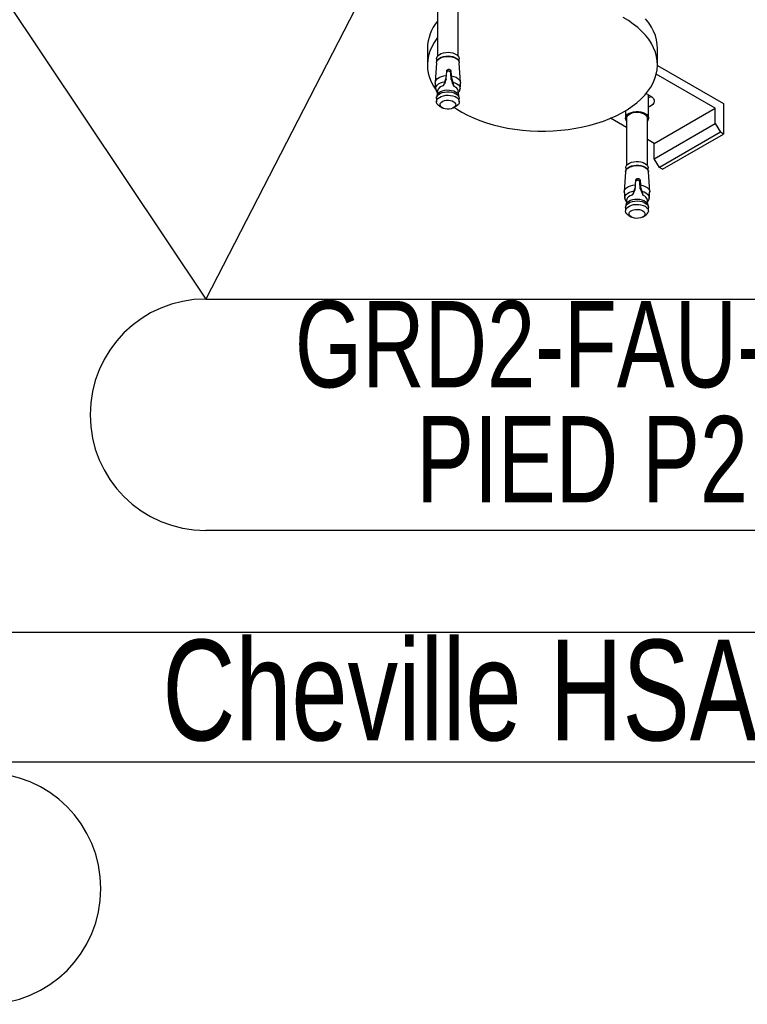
# Model space of a CAD drawing. Header units: millimetres. Extents: x 5 to 589, y 5 to 415.
# Tile 68 of 76: x 531 to 557, y 283 to 317. Entities that reach past the tile are written whole.
import ezdxf

# ---------------------------------------------------------------- set-up
doc = ezdxf.new("R2010")
doc.units = ezdxf.units.MM
doc.layers.add('NOTES', color=6, linetype='Continuous')
doc.layers.add('TRAIT-FORT', color=4, linetype='Continuous', lineweight=25)
doc.styles.add('SLDTEXTSTYLE0', font='TXT', dxfattribs={"width": 0.75})
doc.dimstyles.new('SLDDIMSTYLE2', dxfattribs={"dimtxt": 0.18, "dimasz": 1, "dimexe": 0, "dimexo": 0.0625, "dimgap": 0, "dimtad": 0, "dimtih": 1, "dimtoh": 1, "dimdec": 0, "dimrnd": 1e-09, "dimzin": 0, "dimdsep": 46, "dimtxsty": 'Standard', "dimblk1": 'DOT', "dimblk2": 'DOT', "dimsah": 1, "dimcen": 0.09, "dimadec": 0, "dimazin": 0, "dimtfac": 1, "dimtdec": 0, "dimtofl": 0, "dimtmove": 0, "dimatfit": 3, "dimldrblk": 'DOT', "dimfxl": 1, "dimfrac": 2, "dimtolj": 1, "dimtzin": 0, "dimarcsym": 0})

# ---------------------------------------------------------------- blocks, each defined once
blk = doc.blocks.new('SW_NOTE_8')
at = {"layer": 'NOTES', "color": 0}
for p, q in [((0, -2.524), (0, 2.004)), ((0, 2.004), (49.057, 2.004)), ((49.057, 2.004), (49.057, -2.524)), ((49.057, -2.524), (0, -2.524))]:
    blk.add_line(p, q, dxfattribs=at)
at = {"layer": 'NOTES', "color": 0, "insert": (24.085, 1.735), "char_height": 3.5, "attachment_point": 2, "style": 'SLDTEXTSTYLE0'}
blk.add_mtext('Cheville HSA M16x137', dxfattribs=at)
blk = doc.blocks.new('SW_NOTE_11')
at = {"layer": 'NOTES', "color": 0}
for p, q in [((0, 0), (26.038, 0)), ((26.038, -8.05), (0, -8.05))]:
    blk.add_line(p, q, dxfattribs=at)
for centre, start, end in [((0, -4.025), 90, 270), ((26.038, -4.025), 270, 90)]:
    blk.add_arc(centre, 4.025, start, end, dxfattribs=at)
at = {"layer": 'NOTES', "color": 0, "char_height": 3, "attachment_point": 2, "style": 'SLDTEXTSTYLE0'}
for s, insert in [('GRD2-FAU-06', (12.949, -0.083)), ('PIED P1', (13.075, -4.083))]:
    blk.add_mtext(s, dxfattribs=dict(at, insert=insert))
blk = doc.blocks.new('SW_NOTE_15')
at = {"layer": 'NOTES', "color": 0}
for p, q in [((0, 0), (26.038, 0)), ((26.038, -8.05), (0, -8.05))]:
    blk.add_line(p, q, dxfattribs=at)
for centre, start, end in [((0, -4.025), 90, 270), ((26.038, -4.025), 270, 90)]:
    blk.add_arc(centre, 4.025, start, end, dxfattribs=at)
at = {"layer": 'NOTES', "color": 0, "char_height": 3, "attachment_point": 2, "style": 'SLDTEXTSTYLE0'}
for s, insert in [('GRD2-FAU-06', (12.957, -0.07)), ('PIED P2', (13.084, -4.07))]:
    blk.add_mtext(s, dxfattribs=dict(at, insert=insert))
blk = doc.blocks.new('_Dot')
at = {"color": 0, "linetype": 'ByBlock', "lineweight": -2}
blk.add_line((-0.5, 0), (-1, 0), dxfattribs=at)
at = {"color": 0, "linetype": 'ByBlock', "const_width": 0.5}
blk.add_lwpolyline([(-0.25, 0, 1), (0.25, 0, 1)], format="xyb", close=True, dxfattribs=at)

msp = doc.modelspace()

# ---------------------------------------------------------------- linework, layer by layer
at = {"layer": 'TRAIT-FORT', "color": 4, "linetype": 'Continuous', "lineweight": 25}
for p, q in [((545.7918, 317.75883), (545.7918, 316.11804)), ((546.51173, 316.11804), (546.51173, 317.75883)), ((545.43986, 316.39143), (545.43986, 315.81985)), ((553.4398, 315.81985), (553.4398, 316.39143)), ((545.75404, 315.88928), (545.70973, 315.19984)), ((545.7593, 316.02777), (545.7593, 315.91877)), ((546.54424, 315.91877), (546.54424, 316.02777)), ((546.59374, 315.1998), (546.5495, 315.88928)), ((553.4396, 315.7969), (555.73306, 314.47291)), ((546.09829, 315.37007), (546.10328, 315.44416)), ((546.10328, 315.44416), (546.11353, 315.6102)), ((546.25015, 315.53912), (546.25919, 315.60335)), ((546.26722, 315.30572), (546.25015, 315.53912)), ((546.25919, 315.60335), (546.27099, 315.43626)), ((546.27099, 315.43626), (546.27517, 315.3617)), ((555.45017, 314.30959), (553.39961, 315.49335)), ((545.98689, 315.08515), (546.0051, 315.1162)), ((546.00341, 315.10393), (545.98689, 315.08515)), ((546.0051, 315.1162), (546.00341, 315.10393)), ((546.04974, 315.23086), (546.09829, 315.37007)), ((546.0904, 315.31405), (546.09829, 315.37007)), ((546.27517, 315.3617), (546.26722, 315.30572)), ((546.27517, 315.3617), (546.31941, 315.21813)), ((546.35178, 315.08751), (546.35353, 315.09973)), ((546.36709, 315.06724), (546.35178, 315.08751)), ((546.35353, 315.09973), (546.36709, 315.06724)), ((545.77669, 314.75683), (545.75842, 314.68406)), ((545.78876, 314.90903), (545.77413, 314.74681)), ((546.52934, 314.74684), (546.51477, 314.90903)), ((546.54512, 314.68406), (546.52684, 314.75683)), ((553.04531, 314.81988), (553.20479, 314.72781)), ((553.12785, 313.96256), (553.12785, 314.77227)), ((545.75424, 314.65104), (545.75424, 314.53346)), ((545.87063, 314.37128), (545.95904, 314.32017)), ((546.34443, 314.32021), (546.43284, 314.37124)), ((546.54923, 314.5335), (546.54923, 314.65108)), ((555.73306, 314.47291), (555.73306, 313.41141)), ((552.32787, 314.22218), (552.32787, 313.96252)), ((553.32887, 313.08499), (555.45017, 314.30959)), ((555.45017, 313.77884), (555.45017, 314.30959)), ((552.36785, 313.63977), (551.81206, 313.96063)), ((552.36785, 313.96256), (552.36785, 312.32177)), ((553.08786, 312.32173), (553.08786, 313.96252)), ((553.32887, 312.55424), (555.45017, 313.77884)), ((555.45017, 313.77884), (555.62699, 313.47265)), ((555.62699, 313.47265), (553.50568, 312.24804)), ((553.61176, 312.18681), (555.73306, 313.41141)), ((555.73306, 313.41141), (555.62699, 313.47265)), ((553.32887, 313.08499), (553.08786, 313.22412)), ((553.32887, 312.55424), (553.32887, 313.08499)), ((553.50568, 312.24804), (553.32887, 312.55424)), ((552.33016, 312.09296), (552.28585, 311.40353)), ((552.33535, 312.2315), (552.33535, 312.1225)), ((553.12036, 312.12246), (553.12036, 312.23146)), ((553.16979, 311.40353), (553.12555, 312.093)), ((553.61176, 312.18681), (553.50568, 312.24804)), ((552.67441, 311.57375), (552.67934, 311.64789)), ((552.67934, 311.64789), (552.68959, 311.81393)), ((552.82621, 311.74284), (552.83531, 311.80704)), ((552.84334, 311.5094), (552.82621, 311.74284)), ((552.83531, 311.80704), (552.84711, 311.63995)), ((552.84711, 311.63995), (552.8513, 311.56538)), ((552.56294, 311.28887), (552.58122, 311.31988)), ((552.57946, 311.30766), (552.56294, 311.28887)), ((552.58122, 311.31988), (552.57946, 311.30766)), ((552.62579, 311.43458), (552.67441, 311.57375)), ((552.66646, 311.51777), (552.67441, 311.57375)), ((552.8513, 311.56538), (552.84334, 311.5094)), ((552.8513, 311.56538), (552.89547, 311.42185)), ((552.9279, 311.29119), (552.92959, 311.30345)), ((552.94321, 311.27093), (552.9279, 311.29119)), ((552.92959, 311.30345), (552.94321, 311.27093)), ((552.35282, 310.96051), (552.33447, 310.88778)), ((552.36489, 311.11272), (552.35025, 310.95049)), ((553.10546, 310.95053), (553.09082, 311.11276)), ((553.12124, 310.88774), (553.10296, 310.96051)), ((552.33029, 310.85477), (552.33029, 310.73718)), ((553.12535, 310.73718), (553.12535, 310.85477)), ((552.44675, 310.57496), (552.53509, 310.52389)), ((552.92055, 310.52389), (553.00896, 310.57493))]:
    msp.add_line(p, q, dxfattribs=at)
at = {"layer": 'TRAIT-FORT', "color": 4, "linetype": 'Continuous', "lineweight": 25, "flags": 128}
for points in [[(546.37349, 314.33699), (546.45293, 314.28397), (546.63723, 314.17221), (546.83421, 314.06784), (547.04272, 313.97129), (547.26188, 313.883), (547.49089, 313.80335), (547.72853, 313.73265), (547.97386, 313.67138), (548.22573, 313.61964), (548.48299, 313.57772), (548.74451, 313.54587), (549.00919, 313.52411), (549.27576, 313.51263), (549.54307, 313.51146), (549.80991, 313.52061), (550.07513, 313.54003), (550.33745, 313.56962), (550.59587, 313.60925), (550.84902, 313.65877), (551.0959, 313.7179), (551.33542, 313.78649), (551.56646, 313.86412), (551.78798, 313.95043), (551.99905, 314.04518), (552.19866, 314.1478), (552.38593, 314.25793), (552.56004, 314.37503), (552.72027, 314.49859), (552.86579, 314.62799), (552.99608, 314.76276), (553.11038, 314.90225), (553.20843, 315.04582), (553.28955, 315.19286), (553.35348, 315.34273), (553.39995, 315.49468), (553.42874, 315.6481), (553.43973, 315.8023), (553.43279, 315.95657), (553.40804, 316.11023), (553.36555, 316.2626), (553.3056, 316.41298), (553.22832, 316.56068), (553.13418, 316.70511), (553.02352, 316.8456), (552.89681, 316.98151), (552.75473, 317.11219), (552.59774, 317.23715), (552.42672, 317.35573), (552.24236, 317.46746)], [(553.4398, 316.39143), (553.43279, 316.52815), (553.40804, 316.6818), (553.36555, 316.83417), (553.3056, 316.98456), (553.22832, 317.13225), (553.13418, 317.27668), (553.02352, 317.41718)], [(545.7918, 316.76697), (545.76914, 316.73746), (545.67123, 316.59389), (545.59003, 316.44681), (545.52611, 316.29701), (545.47964, 316.14499), (545.45085, 315.99157), (545.43992, 315.83741), (545.44687, 315.68313), (545.47155, 315.52944), (545.51397, 315.37711), (545.57405, 315.22672), (545.65126, 315.07899), (545.7454, 314.93456), (545.78613, 314.87998)], [(545.75404, 315.88928), (545.75511, 315.89948), (545.77137, 315.94825), (545.80542, 315.99392), (545.85559, 316.03425), (545.91966, 316.06742), (545.99464, 316.09187), (546.07691, 316.10642), (546.16262, 316.11043), (546.24793, 316.1037), (546.32872, 316.08657), (546.40121, 316.05983), (546.46204, 316.02463), (546.50836, 315.98278), (546.53803, 315.93615), (546.5495, 315.88928)], [(545.7593, 316.02777), (545.76058, 316.04619), (545.77656, 316.09434), (545.81014, 316.13934), (545.85964, 316.17913), (545.92289, 316.21183), (545.99673, 316.23593), (546.07786, 316.25029), (546.16256, 316.25426), (546.24658, 316.24765), (546.32622, 316.23071), (546.3977, 316.20432), (546.45772, 316.16967), (546.50344, 316.1284), (546.53271, 316.08239), (546.5441, 316.03385), (546.54424, 316.02777)], [(545.76058, 315.91961), (545.77656, 315.96776), (545.81014, 316.01276), (545.85964, 316.05255), (545.92289, 316.08525), (545.99673, 316.10935), (546.07786, 316.12371), (546.16256, 316.12768), (546.24658, 316.12107), (546.32622, 316.10413), (546.3977, 316.07774), (546.45772, 316.04309), (546.50344, 316.00182), (546.53271, 315.95581), (546.5441, 315.90727), (546.54424, 315.90119)], [(545.70953, 315.18517), (545.71722, 315.23803), (545.74439, 315.28977), (545.78978, 315.33707), (545.85141, 315.37779), (545.92653, 315.4101), (546.01177, 315.4326), (546.10328, 315.44416)], [(546.27099, 315.43626), (546.35798, 315.41625), (546.4358, 315.38612), (546.50088, 315.34715), (546.55024, 315.30121), (546.58173, 315.25026), (546.59394, 315.19665), (546.59401, 315.18524)], [(545.72949, 314.96664), (545.72848, 315.01285), (545.74466, 315.06284), (545.77838, 315.10979), (545.82821, 315.15171), (545.89201, 315.18683), (545.96686, 315.21361), (546.04974, 315.23086)], [(546.31941, 315.21813), (546.39629, 315.19337), (546.46264, 315.15989), (546.51565, 315.11932), (546.553, 315.07323), (546.5731, 315.02371), (546.57506, 314.97291), (546.57398, 314.9666)], [(545.75424, 314.65104), (545.76145, 314.69437), (545.78667, 314.74179), (545.82902, 314.785), (545.88641, 314.82194), (545.95621, 314.85087), (546.03517, 314.87045), (546.1196, 314.87979), (546.20558, 314.87843), (546.28893, 314.86644), (546.36594, 314.84441), (546.4329, 314.8133), (546.48672, 314.77461), (546.52488, 314.73015), (546.54559, 314.68199), (546.54923, 314.65108)], [(545.75559, 314.55215), (545.77177, 314.60088), (545.80583, 314.64647), (545.85593, 314.68676), (545.91993, 314.71989), (545.99478, 314.74434), (546.07698, 314.75886), (546.16269, 314.76287), (546.24779, 314.75617), (546.32845, 314.73905), (546.40094, 314.7123), (546.46163, 314.67719), (546.50789, 314.63538), (546.53756, 314.58882), (546.54909, 314.53965), (546.54215, 314.49017), (546.51686, 314.44271), (546.47451, 314.39958), (546.43284, 314.37124)], [(545.77669, 314.75683), (545.77959, 314.76668), (545.80367, 314.81187), (545.84399, 314.85306), (545.89875, 314.88825), (545.96531, 314.91585), (546.04057, 314.93454), (546.12108, 314.94342), (546.20302, 314.94213), (546.28252, 314.93073), (546.35596, 314.90966), (546.41982, 314.88004), (546.47121, 314.84313), (546.50755, 314.80074), (546.52684, 314.75683)], [(553.20479, 314.72781), (553.26069, 314.68798), (553.30095, 314.64232), (553.32388, 314.59288), (553.32853, 314.54169), (553.31464, 314.49108), (553.28281, 314.44327), (553.23453, 314.4003), (553.17175, 314.36405), (553.12785, 314.34611)], [(553.22111, 314.71786), (553.17175, 314.69068), (553.12785, 314.67274)], [(545.87063, 314.37128), (545.87063, 314.37128), (545.81675, 314.40994), (545.77858, 314.45439), (545.75788, 314.50255), (545.75559, 314.55215)], [(546.42333, 314.41862), (546.40836, 314.37845), (546.37585, 314.34193), (546.32811, 314.31149), (546.26836, 314.28922), (546.20059, 314.27664), (546.12951, 314.27462), (546.05999, 314.2833), (545.99673, 314.30207), (545.944, 314.32963), (545.90543, 314.36412), (545.88371, 314.4032), (545.88021, 314.44424), (545.89511, 314.48437), (545.92761, 314.52089), (545.97542, 314.55137), (546.03517, 314.57364), (546.10288, 314.58617), (546.17395, 314.5882), (546.24348, 314.57952), (546.3068, 314.56079), (546.35953, 314.53323), (546.39804, 314.4987), (546.41989, 314.45961), (546.42333, 314.41862)], [(552.36785, 313.86189), (552.3396, 313.90685), (552.328, 313.95637), (552.33501, 314.00612), (552.36044, 314.05381), (552.40299, 314.09729), (552.46085, 314.13443), (552.53111, 314.16355), (552.61062, 314.18329), (552.69552, 314.19267), (552.78197, 314.19135), (552.86593, 314.17924), (552.94334, 314.15705), (553.01078, 314.12575), (553.065, 314.08682), (553.10337, 314.04209), (553.1242, 313.99362), (553.1265, 313.94372), (553.1265, 313.94372)], [(552.36785, 313.96256), (552.36907, 313.97945), (552.38451, 314.02512), (552.41728, 314.06763), (552.46563, 314.10488), (552.52707, 314.13505), (552.59862, 314.1565), (552.67664, 314.16822), (552.75722, 314.16966), (552.83626, 314.16071), (552.90996, 314.14183), (552.9745, 314.11392), (553.02663, 314.07845), (553.06385, 314.03711), (553.08422, 313.99211), (553.08786, 313.96252)], [(553.1265, 313.94372), (553.11018, 313.89467), (553.08786, 313.86185)], [(552.33016, 312.09296), (552.33704, 312.12784), (552.36226, 312.17534), (552.40467, 312.21859), (552.4622, 312.25553), (552.53206, 312.28449), (552.61116, 312.30415), (552.69566, 312.31346), (552.7817, 312.31213), (552.86525, 312.30011), (552.94233, 312.27803), (553.00936, 312.24689), (553.06324, 312.20815), (553.10148, 312.16366), (553.12218, 312.11542), (553.12555, 312.093)], [(552.33535, 312.2315), (552.34236, 312.27424), (552.36738, 312.32107), (552.40912, 312.3637), (552.46584, 312.40018), (552.53476, 312.42875), (552.61278, 312.4481), (552.69613, 312.45729), (552.78096, 312.45596), (552.86337, 312.44413), (552.9393, 312.42233), (553.00545, 312.39161), (553.05866, 312.35342), (553.09635, 312.30955), (553.11672, 312.26198), (553.12036, 312.23146)], [(552.33535, 312.10492), (552.34236, 312.14766), (552.36738, 312.19449), (552.40912, 312.23712), (552.46584, 312.2736), (552.53476, 312.30217), (552.61278, 312.32152), (552.69613, 312.33071), (552.78096, 312.32938), (552.86337, 312.31755), (552.9393, 312.29575), (553.00545, 312.26503), (553.05866, 312.22684), (553.09635, 312.18297), (553.11672, 312.1354), (553.12036, 312.10488)], [(552.28565, 311.38885), (552.29334, 311.44172), (552.32045, 311.49349), (552.36583, 311.54079), (552.42747, 311.58151), (552.50259, 311.61382), (552.58789, 311.63629), (552.67934, 311.64789)], [(552.84711, 311.63995), (552.93411, 311.61994), (553.01193, 311.5898), (553.07693, 311.55088), (553.12636, 311.5049), (553.15779, 311.45398), (553.17006, 311.40034), (553.17006, 311.38897)], [(552.30561, 311.17033), (552.3046, 311.21654), (552.32078, 311.26652), (552.3545, 311.31347), (552.40434, 311.3554), (552.46806, 311.39055), (552.54298, 311.4173), (552.62579, 311.43458)], [(552.56294, 311.28887), (552.4945, 311.26275), (552.43785, 311.22841), (552.39604, 311.18762), (552.37123, 311.14246), (552.36489, 311.11272)], [(552.89547, 311.42185), (552.97241, 311.39705), (553.0387, 311.36361), (553.09177, 311.32301), (553.12906, 311.27696), (553.14916, 311.22744), (553.15118, 311.1766), (553.1501, 311.17029)], [(552.33029, 310.85477), (552.33164, 310.87346), (552.34789, 310.92216), (552.38188, 310.96778), (552.43205, 311.00803), (552.49605, 311.04116), (552.5709, 311.06561), (552.65304, 311.08017), (552.73875, 311.08418), (552.82392, 311.07745), (552.90457, 311.06032), (552.97699, 311.03361), (553.03775, 310.99846), (553.08401, 310.95665), (553.11368, 310.91009), (553.12522, 310.86092), (553.12535, 310.85477)], [(552.44675, 310.57496), (552.41796, 310.59346), (552.3717, 310.63527), (552.34209, 310.68186), (552.33049, 310.73107), (552.33751, 310.78051), (552.36273, 310.82793), (552.40508, 310.87114), (552.46253, 310.90804), (552.53233, 310.93697), (552.61129, 310.95655), (552.69572, 310.96589), (552.78163, 310.96457), (552.86505, 310.95254), (552.94206, 310.93051), (553.00903, 310.8994), (553.06284, 310.86071), (553.10101, 310.81625), (553.12171, 310.76809), (553.124, 310.7185), (553.124, 310.7185)], [(552.35282, 310.96051), (552.36556, 310.99333), (552.398, 311.03682), (552.44581, 311.07524), (552.50684, 311.10681), (552.57818, 311.13009), (552.65654, 311.14395), (552.73827, 311.14776), (552.81947, 311.14138), (552.89634, 311.12503), (552.9654, 311.09957), (553.02332, 311.06605), (553.06742, 311.02619), (553.09568, 310.98177), (553.10296, 310.96051)], [(552.45626, 310.64796), (552.47123, 310.68806), (552.50374, 310.72457), (552.55155, 310.75505), (552.61129, 310.77732), (552.679, 310.78986), (552.75001, 310.79192), (552.81953, 310.78324), (552.88285, 310.76451), (552.93559, 310.73695), (552.97416, 310.70238), (552.99594, 310.66334), (552.99945, 310.62231), (552.98441, 310.58217), (552.95198, 310.54561), (552.90423, 310.51517), (552.84442, 310.49294), (552.77671, 310.48033), (552.70564, 310.47831), (552.63611, 310.48699), (552.57286, 310.50575), (552.52012, 310.53331), (552.48155, 310.5678), (552.45977, 310.60693), (552.45626, 310.64796)]]:
    msp.add_lwpolyline(points, dxfattribs=at)
at = {"layer": 'TRAIT-FORT', "color": 4, "linetype": 'Continuous', "lineweight": 25}
for centre, radius, start, end in [((546.97972, 316.35817), 1.54022, 140.467608, 178.762689), ((546.02358, 314.84438), 0.24355, 98.664078, 164.60505), ((546.30671, 314.86285), 0.21312, 12.514245, 73.543958), ((552.88285, 311.06663), 0.21302, 12.505063, 73.541101), ((552.90989, 310.77219), 0.22074, 296.666367, 345.923154)]:
    msp.add_arc(centre, radius, start, end, dxfattribs=at)
for points, knots in [([(546.25015, 315.53912), (546.24865, 315.54559), (546.24564, 315.55852), (546.23176, 315.57671), (546.2124, 315.59108), (546.19307, 315.59775), (546.17311, 315.60004), (546.15294, 315.59794), (546.13134, 315.58808), (546.11631, 315.57553), (546.11202, 315.56606), (546.11056, 315.56285)], [0, 0, 0, 0, 0.12414069, 0.24818774, 0.37368724, 0.5007892, 0.55690924, 0.68276285, 0.80834269, 0.93492468, 1, 1, 1, 1]), ([(546.11353, 315.6102), (546.11501, 315.61665), (546.11796, 315.62954), (546.13229, 315.64626), (546.15213, 315.65846), (546.17147, 315.66304), (546.19129, 315.66338), (546.21116, 315.65949), (546.23287, 315.64777), (546.24934, 315.63109), (546.2574, 315.61528), (546.25879, 315.60603), (546.25919, 315.60335)], [0, 0, 0, 0, 0.11240234, 0.22490724, 0.33825096, 0.45202452, 0.49983614, 0.61328508, 0.7262183, 0.84001368, 0.9537609, 1, 1, 1, 1]), ([(545.71088, 315.18501), (545.71234, 315.13892), (545.71462, 315.0674), (545.72628, 314.99727), (545.73043, 314.97233)], [0, 0, 0, 0, 0.64430796, 1, 1, 1, 1]), ([(546.0904, 315.31405), (546.07901, 315.27972), (546.05608, 315.21061), (546.02104, 315.13965), (546.00341, 315.10393)], [0, 0, 0, 0, 0.49666567, 1, 1, 1, 1]), ([(546.04974, 315.23086), (546.04074, 315.20839), (546.02559, 315.17052), (546.01102, 315.1319), (546.0051, 315.1162)], [0, 0, 0, 0, 0.593340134, 1, 1, 1, 1]), ([(546.26722, 315.30572), (546.2786, 315.27031), (546.30154, 315.199), (546.33496, 315.12484), (546.35178, 315.08751)], [0, 0, 0, 0, 0.49661009, 1, 1, 1, 1]), ([(546.31941, 315.21813), (546.32697, 315.19489), (546.33972, 315.15569), (546.34954, 315.11592), (546.35353, 315.09973)], [0, 0, 0, 0, 0.5929852, 1, 1, 1, 1]), ([(546.57371, 314.97264), (546.58039, 315.01803), (546.59075, 315.08842), (546.59166, 315.15983), (546.59198, 315.18519)], [0, 0, 0, 0, 0.64489765, 1, 1, 1, 1]), ([(545.73057, 314.96703), (545.73092, 314.96322), (545.73339, 314.93627), (545.75079, 314.89432), (545.77358, 314.86154), (545.78323, 314.84767)], [0, 0, 0, 0, 0.086709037, 0.613248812, 1, 1, 1, 1]), ([(546.52037, 314.84691), (546.53045, 314.86183), (546.55207, 314.89382), (546.56937, 314.93568), (546.57213, 314.96171), (546.5727, 314.96707)], [0, 0, 0, 0, 0.409905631, 0.878324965, 1, 1, 1, 1]), ([(552.82621, 311.74284), (552.82474, 311.7493), (552.82179, 311.76222), (552.80781, 311.78043), (552.78846, 311.79481), (552.76912, 311.80147), (552.74916, 311.80376), (552.72899, 311.80167), (552.70741, 311.79179), (552.69234, 311.77929), (552.68812, 311.76977), (552.68669, 311.76654)], [0, 0, 0, 0, 0.12405372, 0.24832066, 0.37382105, 0.50092391, 0.55704434, 0.68289883, 0.80847955, 0.93506243, 1, 1, 1, 1]), ([(552.68959, 311.81393), (552.69109, 311.82035), (552.69411, 311.83317), (552.70833, 311.85002), (552.72819, 311.86217), (552.74755, 311.8668), (552.76738, 311.86703), (552.78729, 311.86319), (552.80898, 311.85145), (552.8255, 311.83477), (552.8334, 311.81902), (552.83488, 311.80973), (552.83531, 311.80704)], [0, 0, 0, 0, 0.11247172, 0.22478294, 0.33810909, 0.45186501, 0.50000158, 0.61343293, 0.72634864, 0.84012638, 0.9537242, 1, 1, 1, 1]), ([(552.287, 311.3887), (552.28846, 311.34261), (552.29074, 311.27108), (552.30241, 311.20096), (552.30656, 311.17601)], [0, 0, 0, 0, 0.64430796, 1, 1, 1, 1]), ([(552.66646, 311.51777), (552.6551, 311.48343), (552.63222, 311.41426), (552.59713, 311.34335), (552.57946, 311.30766)], [0, 0, 0, 0, 0.49659081, 1, 1, 1, 1]), ([(552.62579, 311.43458), (552.61679, 311.41212), (552.60161, 311.37425), (552.58711, 311.3356), (552.58122, 311.31988)], [0, 0, 0, 0, 0.59325223, 1, 1, 1, 1]), ([(552.84334, 311.5094), (552.85473, 311.47399), (552.87766, 311.40269), (552.91108, 311.32852), (552.9279, 311.29119)], [0, 0, 0, 0, 0.49661009, 1, 1, 1, 1]), ([(552.89547, 311.42185), (552.90306, 311.3986), (552.91586, 311.35943), (552.92562, 311.31963), (552.92959, 311.30345)], [0, 0, 0, 0, 0.5934449, 1, 1, 1, 1]), ([(553.14976, 311.17628), (553.15648, 311.22169), (553.16688, 311.2921), (553.16778, 311.36351), (553.1681, 311.38887)], [0, 0, 0, 0, 0.64491785, 1, 1, 1, 1]), ([(552.30669, 311.17072), (552.30702, 311.16692), (552.30934, 311.13992), (552.32695, 311.09804), (552.34972, 311.06524), (552.35936, 311.05135)], [0, 0, 0, 0, 0.08626074, 0.61328481, 1, 1, 1, 1]), ([(553.09649, 311.05059), (553.10659, 311.06552), (553.12825, 311.09751), (553.14533, 311.13938), (553.14822, 311.1654), (553.14882, 311.17076)], [0, 0, 0, 0, 0.40994953, 0.87864829, 1, 1, 1, 1])]:
    msp.add_open_spline(points, degree=3, knots=knots, dxfattribs=at)

# ---------------------------------------------------------------- block references
at = {"layer": 'NOTES', "color": 211}
for name, p in [('SW_NOTE_15', (537.73585, 307.67296)), ('SW_NOTE_8', (530.18868, 294.08805)), ('SW_NOTE_11', (504.02516, 291.19497))]:
    msp.add_blockref(name, p, dxfattribs=at)

# ---------------------------------------------------------------- leaders
for points in [[(508.5322, 351.37617), (537.73585, 307.67296)], [(550.50806, 332.49143), (537.73585, 307.67296)]]:
    msp.add_leader(points, dimstyle='SLDDIMSTYLE2', dxfattribs=at)

doc.saveas('drawing.dxf')
